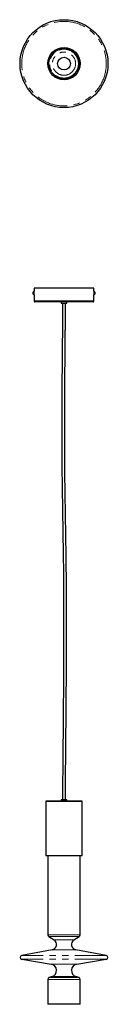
# Model space of a CAD drawing. Header units: millimetres. Extents: x 943 to 1120, y 799 to 2781.
import ezdxf

# ---------------------------------------------------------------- set-up
doc = ezdxf.new("R2010")
doc.units = ezdxf.units.MM
doc.header["$LTSCALE"] = 10
doc.linetypes.add('PHANTOM', pattern=[12.7, 6.35, -1.27, 1.27, -1.27, 1.27, -1.27])

msp = doc.modelspace()

# ---------------------------------------------------------------- linework, layer by layer
at = {"color": 7, "linetype": 'Continuous', "lineweight": 25}
for p, q in [((971.5, 2240.5), (971.5, 2234.3)), ((1031.5, 2240.5), (971.5, 2240.5)), ((1091.5, 2240.5), (1031.5, 2240.5)), ((1091.5, 2234.3), (1091.5, 2240.5)), ((969.3, 2228.5), (969.3, 2232.5)), ((971.5, 2234.3), (971, 2234.3)), ((971, 2226.8), (971, 2234.3)), ((971, 2226.8), (971.5, 2226.8)), ((971.5, 2226.8), (971.5, 2234.3)), ((971.5, 2226.8), (971.5, 2214.5)), ((1092, 2234.3), (1091.5, 2234.3)), ((1091.5, 2234.3), (1091.5, 2232.4)), ((1091.5, 2232.4), (1091.5, 2226.8)), ((1091.5, 2214.5), (1091.5, 2226.8)), ((1091.5, 2226.8), (1092, 2226.8)), ((1092, 2234.3), (1092, 2232.4)), ((1092, 2232.4), (1092, 2226.8)), ((1093.7, 2232.5), (1093.7, 2231.5)), ((1093.7, 2231.5), (1093.7, 2228.5)), ((1031.5, 2212.5), (973.5, 2212.5)), ((1025.5, 2212.5), (1025.5, 2210)), ((1025.5, 2210), (1037.5, 2210)), ((1089.5, 2212.5), (1031.5, 2212.5)), ((1037.5, 2210), (1037.5, 2212.5)), ((1025.5, 1210), (1025.5, 1207.5)), ((1037.5, 1210), (1025.5, 1210)), ((1037.5, 1207.5), (1037.5, 1210)), ((995.3, 1207.5), (995, 1207.2)), ((995, 1207.2), (995, 1098)), ((1015.6, 1207.2), (995, 1207.2)), ((995.3, 1207.5), (1015.7, 1207.5)), ((1068, 1207.2), (1015.6, 1207.2)), ((1015.7, 1207.5), (1067.7, 1207.5)), ((1068, 1207.2), (1067.7, 1207.5)), ((1068, 1098), (1068, 1207.2)), ((995, 1098), (995.5, 1097.5)), ((995, 1098), (1015.6, 1098)), ((1015.8, 1097.5), (995.5, 1097.5)), ((999, 1097.5), (999, 938.5)), ((1015.6, 1098), (1068, 1098)), ((1067.5, 1097.5), (1015.8, 1097.5)), ((1064, 938.5), (1064, 1097.5)), ((1067.5, 1097.5), (1068, 1098)), ((1000.8, 935.2), (1011.5, 928.2)), ((1051.5, 928.2), (1062.2, 935.2)), ((1007.5, 908.2), (946.3, 897)), ((1116.7, 897), (1055.5, 908.2)), ((946.4, 889.1), (1005.6, 879.4)), ((1057.4, 879.4), (1116.6, 889.1)), ((1007.4, 854.2), (1001.8, 852.4)), ((1061.2, 852.4), (1055.6, 854.2)), ((999, 848.5), (999, 798.5)), ((1064, 798.5), (1064, 848.5)), ((1064, 798.5), (999, 798.5))]:
    msp.add_line(p, q, dxfattribs=at)
at = {"color": 7, "linetype": 'PHANTOM', "lineweight": 18}
for p, q in [((1031.5, 2214.5), (971.5, 2214.5)), ((1091.5, 2214.5), (1031.5, 2214.5)), ((1064, 938.5), (999, 938.5)), ((1062.2, 935.2), (1000.8, 935.2)), ((1051.5, 928.2), (1011.5, 928.2)), ((1116.7, 897), (946.3, 897)), ((1055.5, 908.2), (1007.5, 908.2)), ((1116.6, 889.1), (946.4, 889.1)), ((1057.4, 879.4), (1005.6, 879.4)), ((1055.6, 854.2), (1007.4, 854.2)), ((1064, 848.5), (999, 848.5)), ((1061.2, 852.4), (1001.8, 852.4))]:
    msp.add_line(p, q, dxfattribs=at)
at = {"color": 7, "linetype": 'Continuous', "lineweight": 25}
for radius in [88.5, 32.5, 30.3, 12.8]:
    msp.add_circle((1031.5, 2692.3), radius, dxfattribs=at)
at = {"color": 7, "linetype": 'PHANTOM', "lineweight": 18}
for radius in [85.1, 29, 23.4]:
    msp.add_circle((1031.5, 2692.3), radius, dxfattribs=at)
at = {"color": 7, "linetype": 'Continuous', "lineweight": 25}
for centre, radius, start, end in [((971.1, 2232.5), 1.75, 91.6606, 180), ((971.1, 2228.5), 1.75, 180, 268.3394), ((1091.9, 2232.5), 1.75, 0, 88.3394), ((1091.9, 2228.5), 1.75, 271.6606, 0), ((973.5, 2214.5), 2, 180, 270), ((1089.5, 2214.5), 2, 270, 0), ((1003, 938.5), 4, 180, 236.9864), ((1060, 938.5), 4, 303.0136, 0), ((1005.5, 919), 11, 280.429, 56.9864), ((1057.5, 919), 11, 123.0136, 259.571), ((947, 893), 4, 100.429, 260.6799), ((1116, 893), 4, 279.3201, 79.571), ((1003.5, 866.5), 13, 287.6604, 80.6799), ((1059.5, 866.5), 13, 99.3201, 252.3396), ((1003, 848.5), 4, 107.6604, 180), ((1060, 848.5), 4, 0, 72.3396)]:
    msp.add_arc(centre, radius, start, end, dxfattribs=at)
for points, knots in [([(1091.5, 2232.8), (1091.5, 2232.8), (1091.5, 2232.8), (1091.5, 2232.6), (1091.5, 2232.2), (1091.5, 2231.5), (1091.5, 2230.8), (1091.5, 2230), (1091.5, 2229.3), (1091.5, 2228.7), (1091.5, 2228.4), (1091.5, 2228.3), (1091.5, 2228.3)], [0, 0, 0, 0, 0.0369688, 0.144267, 0.2515932, 0.3589852, 0.4663782, 0.5737058, 0.6810036, 0.7883537, 0.8957567, 1, 1, 1, 1]), ([(1028.5, 2210), (1028.5, 2207.6), (1028.5, 2203), (1028.5, 2196.4), (1028.5, 2190.3), (1028.5, 2185), (1028.4, 2180.4), (1028.4, 2176.4), (1028.4, 2167), (1028.2, 2146.3), (1027.8, 2104.4), (1027.3, 2049.5), (1027, 1987.2), (1026.9, 1923.5), (1027.4, 1856.1), (1028.6, 1785.1), (1029.9, 1707.7), (1030.8, 1623.6), (1030.8, 1532.7), (1030.4, 1451.9), (1029.9, 1381.3), (1029.5, 1335.3), (1029.2, 1303.5), (1029, 1286), (1028.9, 1273.1), (1028.9, 1264.6), (1028.8, 1260.2), (1028.8, 1255.2), (1028.7, 1249.3), (1028.7, 1242.4), (1028.6, 1234.7), (1028.6, 1226.6), (1028.6, 1218.3), (1028.6, 1212.8), (1028.5, 1210)], [0, 0, 0, 0, 0.007169, 0.013866, 0.019958, 0.025335, 0.029906, 0.033692, 0.037366, 0.058139, 0.095762, 0.1629, 0.222835, 0.282763, 0.354012, 0.42491, 0.495804, 0.586216, 0.677351, 0.768513, 0.82869, 0.888904, 0.906591, 0.924236, 0.941148, 0.945426, 0.949621, 0.954432, 0.960429, 0.967447, 0.975129, 0.983335, 0.991753, 1, 1, 1, 1]), ([(1034.4, 1210), (1034.5, 1212.5), (1034.5, 1217.3), (1034.5, 1224.5), (1034.5, 1231.3), (1034.6, 1237.5), (1034.6, 1242.9), (1034.7, 1253.2), (1034.8, 1274.2), (1035.1, 1305), (1035.4, 1340.1), (1036, 1402.8), (1036.5, 1478.1), (1036.8, 1566.1), (1036.6, 1637.5), (1035.8, 1707.7), (1034.6, 1776.5), (1033.5, 1844.3), (1032.9, 1912.3), (1032.8, 1977.7), (1033.1, 2040.5), (1033.5, 2084.9), (1033.8, 2113.7), (1033.9, 2126.9), (1034, 2140), (1034.1, 2150), (1034.2, 2156.7), (1034.2, 2160.3), (1034.2, 2163.8), (1034.3, 2167.5), (1034.3, 2171.6), (1034.3, 2177), (1034.4, 2183.7), (1034.4, 2191.8), (1034.4, 2200.7), (1034.4, 2206.8), (1034.4, 2210)], [0, 0, 0, 0, 0.007319, 0.014603, 0.021519, 0.027795, 0.033215, 0.037704, 0.058472, 0.096293, 0.130072, 0.163835, 0.284325, 0.356032, 0.427651, 0.498726, 0.566476, 0.634217, 0.702234, 0.77041, 0.830412, 0.890423, 0.903635, 0.916834, 0.930051, 0.943078, 0.946733, 0.9503, 0.953782, 0.957199, 0.961268, 0.966292, 0.973337, 0.981445, 0.990415, 1, 1, 1, 1])]:
    msp.add_open_spline(points, degree=3, knots=knots, dxfattribs=at)

doc.saveas('drawing.dxf')
